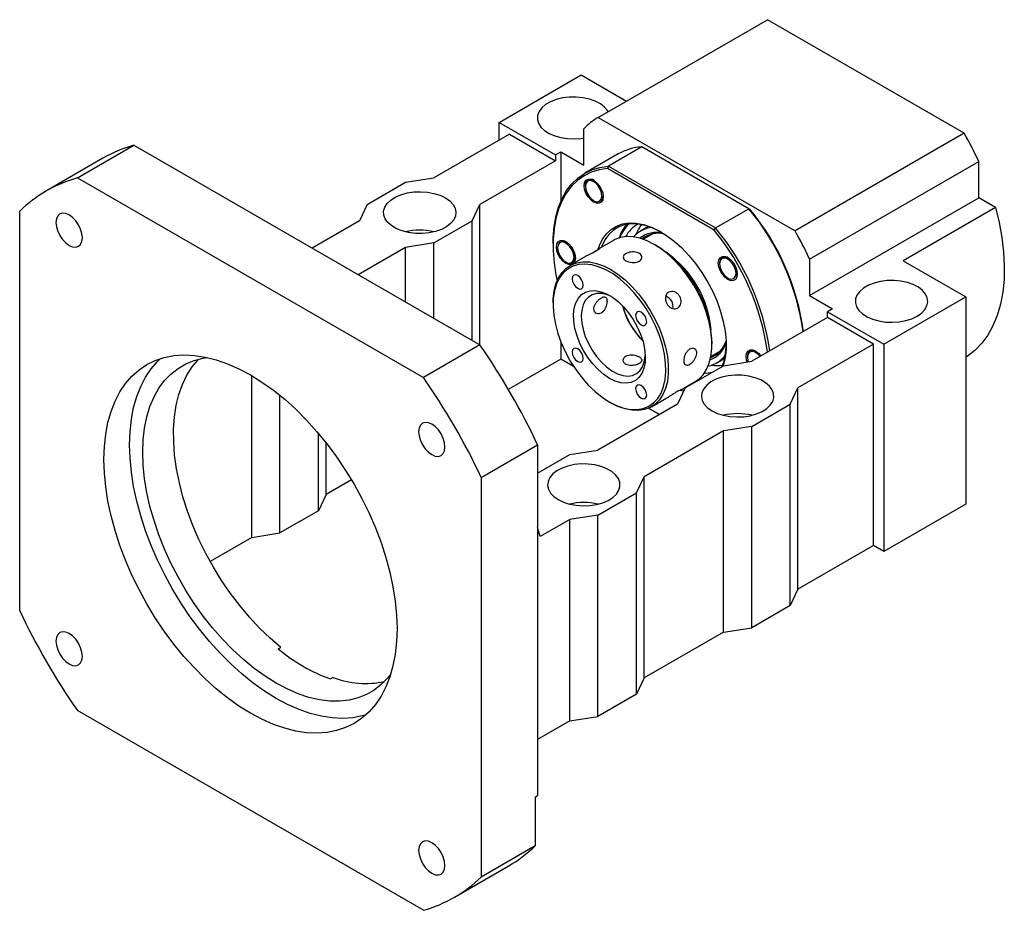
# Paper-space layout 'MBCK25-H' of a CAD drawing. Header units: millimetres. Extents: x 23 to 290, y 4 to 205.
# Tile 7 of 7: x 197 to 288, y 98 to 180. Entities that reach past the tile are written whole.
import ezdxf

# ---------------------------------------------------------------- set-up
doc = ezdxf.new("R2010")
doc.units = ezdxf.units.MM

psp = doc.layouts.new('MBCK25-H')

# ---------------------------------------------------------------- linework, layer by layer
at = {"color": 7, "linetype": 'Continuous', "lineweight": 25}
for p, q in [((250.3673, 170.5336), (265.9236, 179.5141)), ((284.0098, 169.0732), (265.9236, 179.5141)), ((241.2613, 170.0747), (248.8038, 174.4289)), ((248.8038, 174.4289), (252.9593, 172.0299)), ((250.3673, 170.5336), (268.4535, 160.0927)), ((241.2613, 170.0747), (246.4468, 167.0812)), ((241.2613, 168.4418), (241.2613, 170.0747)), ((249.0395, 166.1287), (249.0395, 169.4779)), ((242.2041, 168.9861), (235.2509, 164.972)), ((242.2041, 168.9861), (246.4468, 166.5368)), ((284.0098, 169.0732), (268.4535, 160.0927)), ((202.4883, 164.9753), (207.6737, 167.9688)), ((207.6737, 167.9688), (239.4935, 149.5996)), ((254.3639, 167.8182), (251.2997, 166.0493)), ((264.2212, 162.1277), (254.3639, 167.8182)), ((204.8352, 166.7648), (199.6497, 163.7713)), ((246.4468, 166.5368), (239.4935, 162.5228)), ((246.4468, 167.0812), (246.9182, 167.3533)), ((246.4468, 167.0812), (246.4468, 166.5368)), ((246.9182, 167.3533), (246.9182, 162.777)), ((246.9182, 167.3533), (249.0395, 166.1287)), ((252.2098, 167.1713), (249.1456, 165.4024)), ((251.2997, 166.0493), (251.213, 165.8272)), ((261.0081, 160.1726), (251.213, 165.8272)), ((251.2997, 166.0493), (261.1571, 160.3588)), ((269.7813, 157.5039), (285.3376, 166.4844)), ((285.3376, 163.1352), (285.3376, 166.4844)), ((202.4883, 164.9753), (234.3081, 146.6061)), ((232.6582, 164.5638), (235.2509, 164.972)), ((249.795, 164.7847), (249.8599, 164.7765)), ((229.1226, 162.5228), (232.6582, 164.5638)), ((249.1896, 164.2498), (249.1896, 164.1817)), ((269.7813, 154.1547), (285.3376, 163.1352)), ((286.8808, 162.2444), (285.3376, 163.1352)), ((229.1226, 162.5228), (228.4155, 161.0261)), ((238.7864, 161.0261), (239.4935, 162.5228)), ((239.4935, 149.5996), (239.4935, 162.5228)), ((249.9438, 162.8754), (250.0027, 162.8414)), ((261.1571, 160.3588), (264.2212, 162.1277)), ((264.2212, 162.1277), (264.3079, 162.0776)), ((286.8808, 162.2444), (278.3955, 157.3459)), ((197.185, 125.1684), (197.185, 161.9128)), ((228.4155, 161.0261), (224.0578, 158.5104)), ((235.2509, 158.9851), (238.7864, 161.0261)), ((238.7864, 150.0078), (238.7864, 161.0261)), ((254.9896, 160.5009), (254.2607, 160.0802)), ((261.0081, 160.1726), (261.1571, 160.3588)), ((255.3753, 159.8191), (254.5112, 159.3202)), ((232.6582, 158.5769), (228.3005, 156.0612)), ((235.2509, 158.9851), (232.6582, 158.5769)), ((232.6582, 153.5456), (232.6582, 158.5769)), ((235.2509, 152.0488), (235.2509, 158.9851)), ((246.211, 158.9163), (246.211, 158.7802)), ((246.6353, 158.6033), (246.6353, 158.5353)), ((247.8204, 158.6613), (247.9506, 158.5247)), ((251.7716, 159.2205), (250.3573, 158.4041)), ((255.64, 158.7807), (255.5222, 158.8487)), ((249.1863, 157.7281), (247.7647, 156.9074)), ((261.6769, 157.5605), (261.6087, 157.4513)), ((261.838, 157.652), (261.8012, 157.6308)), ((269.7813, 157.5039), (269.7813, 154.1547)), ((247.3894, 157.229), (247.4443, 157.1973)), ((248.0087, 157.1781), (248.0572, 157.2061)), ((261.523, 157.0949), (261.523, 157.0619)), ((278.3955, 157.3459), (284.1591, 154.0187)), ((262.2771, 155.7555), (262.336, 155.7215)), ((269.7813, 154.1547), (271.9026, 152.9301)), ((276.6166, 149.6645), (284.1591, 154.0187)), ((284.1591, 154.0187), (284.1591, 134.966)), ((246.211, 153.4735), (246.211, 153.3375)), ((271.4312, 152.1136), (264.478, 148.0996)), ((271.9026, 152.9301), (271.4312, 152.658)), ((271.4312, 152.658), (276.6166, 149.6645)), ((271.4312, 152.1136), (271.4312, 152.658)), ((275.6738, 149.6644), (271.4312, 152.1136)), ((239.4935, 149.5996), (234.3081, 146.6061)), ((246.9182, 149.9107), (246.9182, 148.3007)), ((260.8246, 149.6636), (260.8246, 149.7997)), ((275.6738, 149.6644), (268.7206, 145.6504)), ((275.6738, 131.1561), (275.6738, 149.6644)), ((276.6166, 149.6645), (276.6166, 130.6119)), ((260.7273, 148.5524), (261.5915, 149.0512)), ((264.0773, 148.4993), (264.0773, 148.4662)), ((264.2312, 148.9649), (264.163, 148.8557)), ((264.3923, 149.0564), (264.3555, 149.0352)), ((246.9182, 148.3007), (242.099, 145.5187)), ((248.1067, 147.6146), (246.9182, 148.3007)), ((258.3497, 145.6504), (261.8852, 147.6914)), ((261.2602, 147.9555), (261.9891, 148.3763)), ((261.8852, 147.6914), (264.478, 148.0996)), ((218.516, 131.9045), (218.516, 146.7809)), ((257.8567, 145.4134), (259.271, 146.2298)), ((259.8754, 146.5312), (259.719, 146.5593)), ((221.1088, 132.3127), (221.1088, 144.9666)), ((258.3497, 145.6504), (257.6426, 144.1536)), ((258.1617, 145.5895), (258.3098, 145.5659)), ((268.0135, 144.1536), (268.7206, 145.6504)), ((268.7206, 127.1421), (268.7206, 145.6504)), ((257.6426, 144.1536), (250.3358, 139.9355)), ((251.3957, 144.3565), (251.5135, 144.2885)), ((255.264, 143.9167), (256.6857, 144.7374)), ((264.478, 142.1126), (268.0135, 144.1536)), ((268.0135, 125.6454), (268.0135, 144.1536)), ((254.9876, 143.779), (255.9906, 143.2)), ((255.9906, 143.2), (254.9876, 143.779)), ((264.478, 142.1126), (261.8852, 141.7044)), ((264.478, 123.6044), (264.478, 142.1126)), ((224.6443, 134.3537), (224.6443, 141.4704)), ((261.8852, 141.7044), (254.5785, 137.4863)), ((261.8852, 123.1962), (261.8852, 141.7044)), ((225.3514, 135.8505), (225.3514, 140.603)), ((239.6114, 137.4205), (244.7968, 140.414)), ((244.7968, 140.414), (244.7968, 108.1606)), ((244.7968, 137.8265), (247.7431, 139.5273)), ((247.7431, 139.5273), (250.3358, 139.9355)), ((227.6864, 137.1984), (225.3514, 135.8505)), ((239.6114, 137.4205), (239.6114, 100.6762)), ((253.8714, 135.9896), (254.5785, 137.4863)), ((254.5785, 118.9781), (254.5785, 137.4863)), ((225.3514, 135.8505), (224.6443, 134.3537)), ((250.3358, 133.9485), (253.8714, 135.9896)), ((253.8714, 117.4813), (253.8714, 135.9896)), ((284.1591, 134.966), (276.6166, 130.6119)), ((224.6443, 134.3537), (221.1088, 132.3127)), ((247.7431, 133.5403), (245.0325, 131.9756)), ((250.3358, 133.9485), (247.7431, 133.5403)), ((247.7431, 115.0321), (247.7431, 133.5403)), ((250.3358, 115.4403), (250.3358, 133.9485)), ((218.516, 131.9045), (221.1088, 132.3127)), ((245.0325, 131.9756), (244.7968, 132.8193)), ((218.516, 131.9045), (214.6848, 129.6928)), ((275.6738, 131.1561), (268.7206, 127.1421)), ((276.6166, 130.6119), (275.6738, 131.1561)), ((268.7206, 127.1421), (268.0135, 125.6454)), ((268.0135, 125.6454), (264.478, 123.6044)), ((261.8852, 123.1962), (254.5785, 118.9781)), ((261.8852, 123.1962), (264.478, 123.6044)), ((220.9558, 121.6516), (221.1915, 121.7877)), ((225.9757, 119.0258), (225.74, 118.8898)), ((254.5785, 118.9781), (253.8714, 117.4813)), ((253.8714, 117.4813), (250.3358, 115.4403)), ((234.3081, 97.6136), (202.4883, 115.9828)), ((247.7431, 115.0321), (244.7968, 113.3312)), ((247.7431, 115.0321), (250.3358, 115.4403)), ((244.5611, 108.0246), (244.7968, 108.1606)), ((244.5611, 108.0246), (244.5611, 103.5336)), ((244.5611, 103.5336), (239.6114, 100.6762)), ((237.1467, 98.8176), (242.0964, 101.6751))]:
    psp.add_line(p, q, dxfattribs=at)
at = {"color": 8, "linetype": 'Continuous', "lineweight": 25}
psp.add_line((259.7689, 146.6063), (259.9634, 146.582), dxfattribs=at)
at = {"color": 7, "linetype": 'Continuous', "lineweight": 25, "flags": 128}
for points in [[(251.2772, 171.0589), (251.2198, 171.1554), (250.9429, 171.4844), (250.5632, 171.7773), (250.0943, 172.0234), (249.5532, 172.2138), (248.9594, 172.3416), (248.3345, 172.4023), (247.7009, 172.3936), (247.0817, 172.3158), (246.4992, 172.1718), (245.9744, 171.9668), (245.5263, 171.7081), (245.1711, 171.4051), (244.9216, 171.0688), (244.7869, 170.7113), (244.7718, 170.3456), (244.8769, 169.9848), (245.0984, 169.6421), (245.4282, 169.3297), (245.8545, 169.059), (246.3618, 168.8398), (246.9318, 168.6799), (247.5439, 168.5852), (248.176, 168.5591), (248.8052, 168.6026), (249.0395, 168.6372)], [(246.211, 158.9163), (246.2216, 159.4413), (246.306, 160.4503), (246.474, 161.3977), (246.7244, 162.2753), (247.0548, 163.0759), (247.4626, 163.7926), (247.9443, 164.4195), (248.4959, 164.9512), (249.1127, 165.3832), (249.7895, 165.7119), (250.5205, 165.9346), (251.2997, 166.0493)], [(251.213, 165.8272), (250.4467, 165.7107), (249.7278, 165.4882), (249.0625, 165.1616), (248.4562, 164.7335), (247.9141, 164.2076), (247.4407, 163.5884), (247.04, 162.8809), (246.7153, 162.0912), (246.4694, 161.2257), (246.3043, 160.2919), (246.2214, 159.2975), (246.2214, 158.2509), (246.3043, 157.1608), (246.4694, 156.0363), (246.5758, 155.495)], [(249.0718, 164.2498), (249.1145, 164.5363), (249.2383, 164.7456), (249.4313, 164.857), (249.6744, 164.8597), (249.9439, 164.7534), (250.2134, 164.5485), (250.4565, 164.2651), (250.6494, 163.931), (250.7733, 163.5787), (250.816, 163.2429), (250.7733, 162.9563), (250.6494, 162.7471), (250.4565, 162.6357), (250.2134, 162.633), (249.9439, 162.7393), (249.6744, 162.9441), (249.4313, 163.2275), (249.2383, 163.5617), (249.1145, 163.9139), (249.0718, 164.2498)], [(249.6018, 164.7201), (249.3925, 164.659), (249.2497, 164.4878), (249.1907, 164.2272), (249.2225, 163.9086), (249.3413, 163.5704), (249.5328, 163.2534), (249.7738, 162.9959), (250.0354, 162.8289), (250.2859, 162.7726), (250.4952, 162.8337), (250.638, 163.0049), (250.6971, 163.2655), (250.6653, 163.5841), (250.5465, 163.9223), (250.355, 164.2392), (250.1139, 164.4967), (249.8523, 164.6637), (249.6018, 164.7201)], [(236.3116, 163.1351), (236.715, 162.853), (237.0187, 162.5319), (237.2117, 162.1835), (237.2869, 161.8202), (237.2417, 161.4553), (237.0777, 161.102), (236.8008, 160.7729), (236.421, 160.4801), (235.9521, 160.234), (235.411, 160.0436), (234.8173, 159.9157), (234.1923, 159.8551), (233.5588, 159.8638), (232.9396, 159.9415), (232.357, 160.0855), (231.8322, 160.2906), (231.3841, 160.5493), (231.0289, 160.8522), (230.7795, 161.1885), (230.6448, 161.546), (230.6297, 161.9117), (230.7348, 162.2725), (230.9562, 162.6153), (231.2861, 162.9276), (231.7123, 163.1983), (232.2196, 163.4176), (232.7897, 163.5774), (233.4018, 163.6721), (234.0339, 163.6982), (234.6631, 163.6548), (235.2667, 163.5434), (235.8229, 163.3681), (236.3116, 163.1351)], [(286.8808, 162.2444), (287.2193, 160.8569), (287.4685, 159.492), (287.6267, 158.1595), (287.6926, 156.8693), (287.6658, 155.6306), (287.5465, 154.4526), (287.3355, 153.3437), (287.0345, 152.3122), (286.6455, 151.3654), (286.1714, 150.5103), (285.6157, 149.7531), (284.9825, 149.0993), (284.2762, 148.5538), (284.1591, 148.4783)], [(202.9454, 159.4612), (202.904, 159.8479), (202.7828, 160.256), (202.5899, 160.6576), (202.3384, 161.0255), (202.0457, 161.3346), (201.7315, 161.5637), (201.4173, 161.6973), (201.1246, 161.7263), (200.8732, 161.6487), (200.6803, 161.4697), (200.559, 161.2016), (200.5176, 160.8627), (200.559, 160.4761), (200.6803, 160.068), (200.8732, 159.6663), (201.1246, 159.2984), (201.4173, 158.9894), (201.7315, 158.7602), (202.0457, 158.6266), (202.3384, 158.5977), (202.5899, 158.6753), (202.7828, 158.8542), (202.904, 159.1223), (202.9454, 159.4612)], [(250.3607, 158.406), (250.4763, 158.7347), (250.7633, 159.3215), (251.1255, 159.8205), (251.5576, 160.2247), (252.0536, 160.5284), (252.6066, 160.7273), (253.2088, 160.8186), (253.8517, 160.8011), (254.5263, 160.6751), (255.2231, 160.4422), (255.9324, 160.1057), (256.6442, 159.6704), (257.3486, 159.1424), (258.0355, 158.5291), (258.6954, 157.8391), (259.319, 157.0821), (259.8976, 156.2686), (260.4231, 155.4103), (260.8879, 154.519), (261.2858, 153.6073), (261.6109, 152.6879), (261.8589, 151.7739), (262.0262, 150.8781), (262.1104, 150.0129), (262.1104, 149.1905), (262.0262, 148.4226), (261.8589, 147.7198), (261.8419, 147.6664)], [(256.1707, 159.9709), (256.0538, 160.0357), (255.3584, 160.3656), (254.6752, 160.5939), (254.0138, 160.7175), (253.3835, 160.7346), (252.7932, 160.6451), (252.251, 160.4501), (251.7647, 160.1523), (251.3411, 159.7561), (250.986, 159.2669), (250.7046, 158.6915), (250.6623, 158.5802)], [(255.5213, 158.8492), (254.8566, 159.1847), (254.2024, 159.4182), (253.569, 159.5462), (252.9664, 159.5666), (252.4041, 159.4792), (251.8909, 159.2852), (251.7716, 159.2205)], [(246.5175, 158.6033), (246.5601, 158.8899), (246.684, 159.0991), (246.877, 159.2105), (247.1201, 159.2132), (247.3896, 159.1069), (247.6591, 158.9021), (247.9022, 158.6187), (248.0951, 158.2845), (248.219, 157.9323), (248.2617, 157.5964), (248.219, 157.3098), (248.0951, 157.1006), (248.0892, 157.0947)], [(247.9101, 156.9914), (247.9022, 156.9892), (247.6591, 156.9865), (247.3896, 157.0928), (247.1201, 157.2977), (246.877, 157.581), (246.684, 157.9152), (246.5601, 158.2675), (246.5175, 158.6033)], [(248.1438, 157.6644), (248.0983, 157.9886), (247.9673, 158.3262), (247.7667, 158.6364), (247.5205, 158.882), (247.2586, 159.0332), (247.0124, 159.0719), (246.8118, 158.9933), (246.6808, 158.8069), (246.6353, 158.5353), (246.6808, 158.2111), (246.8118, 157.8736), (247.0124, 157.5633), (247.2586, 157.3177), (247.5205, 157.1665), (247.7667, 157.1279), (247.9673, 157.2065), (248.0983, 157.3928), (248.1438, 157.6644)], [(259.271, 146.2298), (259.6076, 146.4626), (259.999, 146.8588), (260.3199, 147.3475), (260.565, 147.921), (260.7307, 148.5703), (260.8141, 149.2852), (260.8141, 150.0542), (260.7307, 150.8654), (260.565, 151.7059), (260.3199, 152.5625), (259.999, 153.4217), (259.6076, 154.2698), (259.1516, 155.0937), (258.6385, 155.8801), (258.0762, 156.6168), (257.4736, 157.2922), (256.8402, 157.8955), (256.186, 158.4172), (255.5213, 158.8492)], [(261.4051, 157.1299), (261.4478, 157.4165), (261.5717, 157.6257), (261.7646, 157.7371), (262.0077, 157.7398), (262.2772, 157.6335), (262.5467, 157.4286), (262.7898, 157.1453), (262.9828, 156.8111), (263.1066, 156.4588), (263.1493, 156.123), (263.1066, 155.8364), (262.9828, 155.6272), (262.7898, 155.5158), (262.5467, 155.5131), (262.2772, 155.6194), (262.0077, 155.8242), (261.7646, 156.1076), (261.5717, 156.4418), (261.4478, 156.7941), (261.4051, 157.1299)], [(261.523, 157.0619), (261.5684, 156.7377), (261.6994, 156.4001), (261.9001, 156.0899), (262.1462, 155.8443), (262.4082, 155.6931), (262.6543, 155.6544), (262.855, 155.733), (262.986, 155.9194), (263.0315, 156.191), (262.986, 156.5152), (262.855, 156.8527), (262.6543, 157.163), (262.4082, 157.4086), (262.1462, 157.5598), (261.9001, 157.5984), (261.6994, 157.5198), (261.5684, 157.3335), (261.523, 157.0619)], [(246.211, 153.4735), (246.2215, 153.852), (246.305, 154.5669), (246.4706, 155.2161), (246.7158, 155.7897), (247.0366, 156.2784), (247.4281, 156.6746), (247.884, 156.972), (248.3971, 157.166), (248.9595, 157.2535), (249.5621, 157.233), (250.1955, 157.105), (250.8497, 156.8715), (251.5143, 156.5361), (252.179, 156.1041), (252.8332, 155.5823), (253.4666, 154.979), (254.0692, 154.3037), (254.6316, 153.567), (255.1447, 152.7805), (255.6006, 151.9567), (255.9921, 151.1085), (256.3129, 150.2494), (256.5581, 149.3928), (256.7237, 148.5522), (256.8072, 147.7411), (256.8072, 146.972), (256.7237, 146.2572), (256.5581, 145.6079), (256.3129, 145.0344), (255.9921, 144.5456), (255.6006, 144.1494), (255.1447, 143.852), (254.6316, 143.658), (254.0692, 143.5706), (253.4666, 143.591), (252.8332, 143.719), (252.179, 143.9525), (251.5143, 144.288), (251.5143, 144.288)], [(251.3965, 144.356), (252.0596, 144.0224), (252.7118, 143.7925), (253.3424, 143.6703), (253.9411, 143.6576), (254.498, 143.7547), (255.0039, 143.96), (255.4506, 144.2701), (255.8308, 144.68), (256.1381, 145.1829), (256.3676, 145.7705), (256.5155, 146.4332), (256.5793, 147.1601), (256.558, 147.9393), (256.4519, 148.758), (256.2629, 149.6027), (255.9939, 150.4596), (255.6495, 151.3146), (255.2352, 152.1537), (254.7579, 152.963), (254.2253, 153.7294), (253.6464, 154.4401), (253.0305, 155.0836), (252.3877, 155.6493), (251.7287, 156.1279), (251.0643, 156.5114), (250.4053, 156.7938), (249.7625, 156.9702), (249.1466, 157.0378), (248.5677, 156.9955), (248.0351, 156.844), (247.5578, 156.5857), (247.1435, 156.225), (246.7991, 155.7677), (246.5301, 155.2213), (246.3411, 154.5949), (246.235, 153.8986), (246.2137, 153.144), (246.2775, 152.3434), (246.4254, 151.51), (246.6549, 150.6574), (246.9622, 149.7997), (247.3424, 148.951), (247.7891, 148.1251), (248.295, 147.3356), (248.8519, 146.5955), (249.4506, 145.917), (250.0812, 145.3112), (250.7334, 144.788), (251.3965, 144.356)], [(248.4798, 155.981), (248.2859, 156.0484), (248.1215, 156.0165), (248.0116, 155.89), (247.9731, 155.6883), (248.0116, 155.4421), (248.1215, 155.1889), (248.2859, 154.9671), (248.4798, 154.8106), (248.6738, 154.7432), (248.8382, 154.7751), (248.948, 154.9016), (248.9866, 155.1033), (248.948, 155.3495), (248.8382, 155.6027), (248.6738, 155.8245), (248.4798, 155.981)], [(263.1043, 155.9247), (263.1384, 156.0586), (263.1486, 156.1651)], [(279.6808, 152.2498), (280.0842, 152.5319), (280.3879, 152.853), (280.5809, 153.2014), (280.6561, 153.5647), (280.6109, 153.9296), (280.4469, 154.2829), (280.17, 154.612), (279.7903, 154.9049), (279.3213, 155.1509), (278.7802, 155.3413), (278.1865, 155.4692), (277.5615, 155.5298), (276.928, 155.5211), (276.3088, 155.4434), (275.7263, 155.2994), (275.2014, 155.0943), (274.7533, 154.8356), (274.3982, 154.5327), (274.1487, 154.1964), (274.014, 153.8389), (273.9989, 153.4732), (274.104, 153.1124), (274.3255, 152.7696), (274.6553, 152.4573), (275.0815, 152.1866), (275.5889, 151.9673), (276.1589, 151.8075), (276.771, 151.7128), (277.4031, 151.6867), (278.0323, 151.7301), (278.6359, 151.8415), (279.1921, 152.0169), (279.6808, 152.2498)], [(251.3965, 146.5335), (250.8672, 146.8884), (250.3515, 147.3328), (249.863, 147.8552), (249.4142, 148.4421), (249.0167, 149.0782), (248.6808, 149.7471), (248.4153, 150.4315), (248.227, 151.1136), (248.1207, 151.7757), (248.0993, 152.4008), (248.1634, 152.9726), (248.3111, 153.4764), (248.5388, 153.899), (248.8404, 154.2295), (249.2083, 154.4594), (249.6329, 154.5827), (250.1031, 154.5963), (250.6068, 154.4997), (251.131, 154.2954), (251.662, 153.9889), (252.1862, 153.5879), (252.6899, 153.1029), (253.1601, 152.5465), (253.5847, 151.933), (253.9526, 151.2783), (254.2542, 150.5995), (254.4819, 149.9141), (254.6296, 149.2397), (254.6937, 148.594), (254.6723, 147.9936), (254.566, 147.4541), (254.3777, 146.9894), (254.1122, 146.6116), (253.7763, 146.3305), (253.3788, 146.1533), (252.93, 146.0847), (252.4415, 146.1263), (251.9258, 146.2772), (251.3965, 146.5335)], [(251.5788, 154.0435), (251.1293, 154.2323), (250.6515, 154.3392), (250.2053, 154.337), (249.8035, 154.2258), (249.4577, 154.0088), (249.1779, 153.6922), (248.9721, 153.2852), (248.8462, 152.7995), (248.8038, 152.2489)], [(248.8038, 152.2489), (248.8462, 151.6495), (248.9721, 151.0184), (249.1779, 150.3737), (249.4577, 149.734), (249.8035, 149.1178), (250.2053, 148.5427), (250.6515, 148.0253), (251.1293, 147.5805), (251.625, 147.2211), (252.1243, 146.9574), (252.6128, 146.7969), (253.0765, 146.7444), (253.502, 146.8013), (253.8771, 146.966), (254.1911, 147.2337), (254.4348, 147.5968), (254.6013, 148.0448), (254.6857, 148.5648), (254.6913, 148.6518)], [(254.3132, 152.6135), (254.1192, 152.6809), (253.9548, 152.6489), (253.845, 152.5225), (253.8064, 152.3208), (253.845, 152.0746), (253.9548, 151.8214), (254.1192, 151.5996), (254.3132, 151.4431), (254.5071, 151.3757), (254.6715, 151.4076), (254.7814, 151.5341), (254.8199, 151.7357), (254.7814, 151.982), (254.6715, 152.2352), (254.5071, 152.457), (254.3132, 152.6135)], [(204.9278, 139.0707), (204.9693, 140.2672), (205.0936, 141.4084), (205.3, 142.4872), (205.5871, 143.4969), (205.9532, 144.4315), (206.396, 145.2851), (206.9128, 146.0524), (207.5004, 146.7287), (208.1552, 147.3098), (208.8732, 147.7922), (209.6499, 148.173), (210.4805, 148.4496), (211.3599, 148.6205), (212.2828, 148.6845), (213.2433, 148.6414), (214.2356, 148.4912), (215.2536, 148.2351), (216.291, 147.8745), (217.3413, 147.4117), (218.3982, 146.8496), (219.4551, 146.1915), (220.5054, 145.4416), (221.5428, 144.6044), (222.5608, 143.6852), (223.5531, 142.6896), (224.5136, 141.6238), (225.4364, 140.4943), (226.3159, 139.308), (227.1465, 138.0724), (227.9232, 136.7949), (228.6411, 135.4836), (229.296, 134.1464), (229.8836, 132.7916), (230.4004, 131.4276), (230.8432, 130.0628), (231.2093, 128.7056), (231.4964, 127.3643), (231.7027, 126.0473), (231.827, 124.7626), (231.8686, 123.5182), (231.827, 122.3217), (231.7027, 121.1806), (231.4964, 120.1018), (231.2093, 119.092), (230.8432, 118.1574), (230.4004, 117.3039), (229.8836, 116.5366), (229.296, 115.8603), (228.6411, 115.2791), (227.9232, 114.7967), (227.1465, 114.416), (226.3159, 114.1393), (225.4364, 113.9685), (224.5136, 113.9044), (223.5531, 113.9476), (222.5608, 114.0977), (221.5428, 114.3538), (220.5054, 114.7144), (219.4551, 115.1772), (218.3982, 115.7394), (217.3413, 116.3974), (216.291, 117.1473), (215.2536, 117.9845), (214.2356, 118.9037), (213.2433, 119.8993), (212.2828, 120.9651), (211.3599, 122.0947), (210.4805, 123.2809), (209.6499, 124.5166), (208.8732, 125.794), (208.1552, 127.1054), (207.5004, 128.4426), (206.9128, 129.7973), (206.396, 131.1613), (205.9532, 132.5261), (205.5871, 133.8834), (205.3, 135.2246), (205.0936, 136.5417), (204.9693, 137.8263), (204.9278, 139.0707)], [(231.2887, 119.338), (231.016, 118.9906), (230.4273, 118.3784), (229.7726, 117.8637), (229.0563, 117.45), (228.2833, 117.1403), (227.4589, 116.9365), (226.5887, 116.84), (225.6786, 116.8516), (224.7349, 116.9712), (223.764, 117.1979), (222.7726, 117.5302), (221.7673, 117.9658), (220.7552, 118.5018), (219.7431, 119.1344), (218.7378, 119.8594), (217.7464, 120.6718), (216.7755, 121.5661), (215.8318, 122.5361), (214.9217, 123.5752), (214.0515, 124.6764), (213.2271, 125.832), (212.4541, 127.0343), (211.7378, 128.275), (211.0831, 129.5456), (210.4945, 130.8374), (209.9759, 132.1416), (209.531, 133.4494), (209.1628, 134.7517), (208.8737, 136.0397), (208.6659, 137.3046), (208.5405, 138.5377), (208.4987, 139.7307), (208.5405, 140.8753), (208.6659, 141.9637), (208.8737, 142.9886), (209.1628, 143.9429), (209.531, 144.8201), (209.9759, 145.6142), (210.4945, 146.3197), (211.0831, 146.9319), (211.7378, 147.4466), (212.4541, 147.8602), (213.2271, 148.17), (214.0515, 148.3738), (214.4905, 148.4365)], [(248.4798, 149.2449), (248.2859, 149.3123), (248.1215, 149.2803), (248.0116, 149.1539), (247.9731, 148.9522), (248.0116, 148.706), (248.1215, 148.4528), (248.2859, 148.231), (248.4798, 148.0745), (248.6738, 148.0071), (248.8382, 148.039), (248.948, 148.1655), (248.9866, 148.3671), (248.948, 148.6133), (248.8382, 148.8666), (248.6738, 149.0884), (248.4798, 149.2449)], [(263.9594, 148.5343), (264.0021, 148.8208), (264.126, 149.0301), (264.3189, 149.1415), (264.562, 149.1442), (264.8315, 149.0379), (265.101, 148.833), (265.3187, 148.5849)], [(264.0509, 148.0324), (264.0021, 148.1984), (263.9594, 148.5343)], [(265.2335, 148.5358), (265.2087, 148.5674), (264.9625, 148.813), (264.7006, 148.9642), (264.4544, 149.0028), (264.2537, 148.9242), (264.1228, 148.7379), (264.0773, 148.4662)], [(264.0773, 148.4662), (264.1228, 148.1421), (264.151, 148.0481)], [(207.2848, 140.4314), (207.3263, 141.6279), (207.4507, 142.769), (207.657, 143.8478), (207.9441, 144.8576), (208.3102, 145.7922), (208.753, 146.6457), (209.2698, 147.413), (209.8574, 148.0894), (210.1256, 148.3463)], [(221.1915, 121.7877), (220.2036, 122.6347), (219.239, 123.5618), (218.3042, 124.5627), (217.4057, 125.6305), (216.5498, 126.7578), (215.7422, 127.937), (214.9886, 129.1598), (214.2941, 130.4179), (213.6635, 131.7026), (213.1011, 133.0052), (212.6108, 134.3165), (212.1961, 135.6276), (211.8596, 136.9296), (211.6038, 138.2133), (211.4304, 139.4701), (211.3406, 140.6912), (211.3351, 141.8682), (211.4137, 142.9932), (211.5761, 144.0582), (211.8211, 145.056), (212.147, 145.9798), (212.5516, 146.8231), (213.032, 147.5802), (213.5851, 148.2459), (213.6196, 148.2819)], [(260.8246, 143.5413), (261.3133, 143.3084), (261.8694, 143.1331), (262.4731, 143.0217), (263.1023, 142.9783), (263.7344, 143.0044), (264.3465, 143.0991), (264.9165, 143.2589), (265.4238, 143.4781), (265.8501, 143.7488), (266.1799, 144.0612), (266.4014, 144.404), (266.5065, 144.7647), (266.4914, 145.1305), (266.3567, 145.4879), (266.1072, 145.8242), (265.752, 146.1272), (265.3039, 146.3859), (264.7791, 146.5909), (264.1966, 146.7349), (263.5773, 146.8127), (262.9438, 146.8214), (262.3189, 146.7607), (261.7251, 146.6329), (261.184, 146.4425), (260.7151, 146.1964), (260.3353, 145.9035), (260.0584, 145.5745), (259.8944, 145.2211), (259.8492, 144.8562), (259.9245, 144.493), (260.1174, 144.1445), (260.4211, 143.8234), (260.8246, 143.5413)], [(260.1196, 147.0196), (260.4749, 147.0319), (260.8401, 147.088)], [(254.3132, 145.8774), (254.1192, 145.9448), (253.9548, 145.9128), (253.845, 145.7864), (253.8064, 145.5847), (253.845, 145.3385), (253.9548, 145.0852), (254.1192, 144.8635), (254.3132, 144.707), (254.5071, 144.6396), (254.6715, 144.6715), (254.7814, 144.798), (254.8199, 144.9996), (254.7814, 145.2458), (254.6715, 145.4991), (254.5071, 145.7209), (254.3132, 145.8774)], [(258.2079, 145.3503), (258.0355, 145.3791), (257.8601, 145.4153)], [(236.2787, 140.2183), (236.2374, 140.605), (236.1161, 141.013), (235.9232, 141.4147), (235.6718, 141.7826), (235.379, 142.0916), (235.0649, 142.3208), (234.7507, 142.4544), (234.4579, 142.4834), (234.2065, 142.4057), (234.0136, 142.2268), (233.8923, 141.9587), (233.851, 141.6198), (233.8923, 141.2331), (234.0136, 140.8251), (234.2065, 140.4234), (234.4579, 140.0555), (234.7507, 139.7465), (235.0649, 139.5173), (235.379, 139.3837), (235.6718, 139.3547), (235.9232, 139.4324), (236.1161, 139.6113), (236.2374, 139.8794), (236.2787, 140.2183)], [(229.0277, 115.6033), (228.6729, 115.5), (227.7935, 115.3291), (226.8706, 115.2651), (225.9101, 115.3082), (224.9178, 115.4584), (223.8998, 115.7145), (222.8624, 116.0751), (221.8121, 116.5379), (220.7552, 117.1), (219.6983, 117.7581), (218.648, 118.508), (217.6106, 119.3452), (216.5926, 120.2644), (215.6003, 121.26), (214.6398, 122.3258), (213.7169, 123.4553), (212.8375, 124.6416), (212.0069, 125.8772), (211.2302, 127.1547), (210.5122, 128.466), (209.8574, 129.8032), (209.2698, 131.158), (208.753, 132.522), (208.3102, 133.8868), (207.9441, 135.244), (207.657, 136.5853), (207.4507, 137.9023), (207.3263, 139.187), (207.2848, 140.4314)], [(246.6825, 135.3773), (247.1711, 135.1443), (247.7273, 134.969), (248.3309, 134.8576), (248.9602, 134.8142), (249.5922, 134.8403), (250.2044, 134.935), (250.7744, 135.0948), (251.2817, 135.3141), (251.7079, 135.5847), (252.0378, 135.8971), (252.2592, 136.2399), (252.3643, 136.6007), (252.3492, 136.9664), (252.2145, 137.3239), (251.9651, 137.6602), (251.6099, 137.9631), (251.1618, 138.2218), (250.637, 138.4268), (250.0544, 138.5709), (249.4352, 138.6486), (248.8017, 138.6573), (248.1767, 138.5967), (247.583, 138.4688), (247.0419, 138.2784), (246.573, 138.0323), (246.1932, 137.7395), (245.9163, 137.4104), (245.7523, 137.057), (245.7071, 136.6921), (245.7823, 136.3289), (245.9753, 135.9804), (246.279, 135.6594), (246.6825, 135.3773)], [(202.9454, 120.9691), (202.904, 121.3558), (202.7828, 121.7639), (202.5899, 122.1655), (202.3384, 122.5334), (202.0457, 122.8425), (201.7315, 123.0716), (201.4173, 123.2052), (201.1246, 123.2342), (200.8732, 123.1566), (200.6803, 122.9776), (200.559, 122.7095), (200.5176, 122.3706), (200.559, 121.984), (200.6803, 121.5759), (200.8732, 121.1742), (201.1246, 120.8063), (201.4173, 120.4973), (201.7315, 120.2681), (202.0457, 120.1345), (202.3384, 120.1056), (202.5899, 120.1832), (202.7828, 120.3621), (202.904, 120.6302), (202.9454, 120.9691)], [(236.2787, 101.7262), (236.2374, 102.1129), (236.1161, 102.5209), (235.9232, 102.9226), (235.6718, 103.2905), (235.379, 103.5995), (235.0649, 103.8287), (234.7507, 103.9623), (234.4579, 103.9913), (234.2065, 103.9136), (234.0136, 103.7347), (233.8923, 103.4666), (233.851, 103.1277), (233.8923, 102.741), (234.0136, 102.333), (234.2065, 101.9313), (234.4579, 101.5634), (234.7507, 101.2544), (235.0649, 101.0252), (235.379, 100.8916), (235.6718, 100.8626), (235.9232, 100.9403), (236.1161, 101.1192), (236.2374, 101.3873), (236.2787, 101.7262)]]:
    psp.add_lwpolyline(points, dxfattribs=at)
at = {"color": 7, "linetype": 'Continuous', "lineweight": 25}
for centre, radius, start, end in [((253.4981, 165.2331), 6.1561, 120.569246, 136.407889), ((257.2037, 153.6893), 30.9068, 24.455644, 29.851222), ((211.187, 155.7374), 12.7259, 106.026108, 119.942459), ((254.6954, 162.8044), 5.0247, 93.782735, 119.648365), ((205.9732, 152.8175), 12.6474, 105.994383, 134.016369), ((249.6913, 164.3345), 0.491, 53.97238, 134.423164), ((250.2422, 163.2679), 0.5733, 306.253433, 1.704516), ((246.7223, 147.6557), 22.7079, 8.03513, 39.591582), ((247.3052, 147.9529), 22.1043, 7.463946, 39.71735), ((255.8279, 158.2855), 3.7313, 140.001382, 161.915825), ((255.3225, 158.2744), 2.7604, 117.74032, 152.232902), ((255.469, 157.9918), 2.4116, 94.446484, 140.069819), ((257.0101, 158.5952), 3.3799, 142.154123, 159.6307), ((243.6582, 145.8868), 22.7079, 8.03513, 39.591582), ((233.9545, 154.5983), 5.5637, 76.369212, 103.630788), ((255.8965, 157.4748), 2.4003, 77.360047, 128.391158), ((243.7301, 145.9271), 22.3934, 7.713166, 39.505194), ((241.6474, 144.7088), 30.9068, 24.455644, 29.851222), ((247.1262, 158.6219), 0.5517, 57.106345, 114.924941), ((249.6325, 149.3256), 11.2021, 2.425618, 57.574382), ((247.6879, 157.6215), 0.5733, 306.253399, 1.70439), ((250.1666, 149.634), 10.6231, 12.315712, 47.67891), ((262.0044, 157.1181), 0.5825, 57.755746, 105.389234), ((249.6159, 149.3161), 11.2142, 18.01156, 41.983061), ((256.3067, 153.1793), 0.9332, 345.725943, 73.774586), ((259.2722, 154.8905), 6.8762, 194.347883, 225.646738), ((259.4205, 154.9761), 7.0275, 194.925252, 225.069371), ((186.3064, 112.7682), 64.6949, 25.297955, 34.702045), ((259.7807, 150.7133), 2.4513, 292.170879, 342.067177), ((256.227, 149.6238), 5.8938, 340.186036, 0.392481), ((260.0559, 150.0462), 2.4117, 279.925569, 325.530288), ((264.5587, 148.5225), 0.5825, 57.755637, 105.389297), ((261.3497, 151.1114), 3.412, 260.446654, 277.757775), ((181.1209, 109.7747), 64.6949, 25.297955, 34.702045), ((263.1816, 137.7258), 5.5638, 76.369295, 103.630705), ((249.0395, 129.5618), 5.5637, 76.369144, 103.630901), ((255.6755, 152.8142), 64.6949, 205.297955, 214.702045), ((231.36, 134.1496), 16.2618, 230.223467, 249.781909), ((228.9503, 126.6853), 8.2168, 248.776658, 282.43239), ((235.7406, 112.6675), 12.6976, 300.03645, 314.000191), ((230.8232, 109.7714), 12.6474, 285.994383, 314.016369)]:
    psp.add_arc(centre, radius, start, end, dxfattribs=at)
at = {"color": 8, "linetype": 'Continuous', "lineweight": 25}
for centre, radius, start, end in [((255.5302, 158.2628), 3.4025, 133.876398, 159.336542), ((255.738, 157.4539), 2.5033, 77.040511, 128.185827), ((251.0964, 150.1707), 9.6708, 4.689869, 55.304754), ((259.7377, 150.5361), 2.4873, 291.631925, 343.130987)]:
    psp.add_arc(centre, radius, start, end, dxfattribs=at)
at = {"color": 7, "linetype": 'Continuous', "lineweight": 25}
for points, knots in [([(249.1914, 164.2756), (249.2042, 164.3826), (249.2281, 164.5842), (249.3263, 164.7201), (249.3724, 164.7838)], [0, 0, 0, 0, 0.5310608, 1, 1, 1, 1]), ([(250.0261, 164.635), (249.9766, 164.6643), (249.8836, 164.7194), (249.7497, 164.7631), (249.6279, 164.7791), (249.5156, 164.7666), (249.4159, 164.7266), (249.3033, 164.6372), (249.2174, 164.4887), (249.1987, 164.3351), (249.1914, 164.2756)], [0, 0, 0, 0, 0.1205083, 0.2264544, 0.3324004, 0.438346, 0.5442923, 0.6502383, 0.8644385, 1, 1, 1, 1]), ([(250.5972, 164.0311), (250.56, 164.0961), (250.4595, 164.2718), (250.2537, 164.4849), (250.0936, 164.5905), (250.0261, 164.635)], [0, 0, 0, 0, 0.2538012, 0.6852758, 1, 1, 1, 1]), ([(248.0911, 157.2645), (248.1141, 157.3018), (248.1574, 157.3718), (248.1922, 157.5048), (248.2056, 157.6471), (248.1968, 157.8027), (248.1667, 157.9671), (248.0986, 158.1922), (247.9847, 158.4362), (247.8663, 158.5984), (247.8204, 158.6613)], [0, 0, 0, 0, 0.1205083, 0.2264543, 0.3324003, 0.4383462, 0.5442922, 0.6502382, 0.864439, 1, 1, 1, 1]), ([(247.8204, 158.6613), (247.8599, 158.6131), (247.9648, 158.4851), (248.1043, 158.2458), (248.2109, 157.9662), (248.2578, 157.7424), (248.2465, 157.6368), (248.2432, 157.6059)], [0, 0, 0, 0, 0.14917127, 0.39588739, 0.6482219, 0.89701905, 1, 1, 1, 1]), ([(249.7959, 158.0454), (249.8571, 158.0853), (249.997, 158.1767), (250.196, 158.3068), (250.3676, 158.4121), (250.4766, 158.4688), (250.5109, 158.4725), (250.4636, 158.4264), (250.3537, 158.3504), (250.2493, 158.2888), (250.2077, 158.2642)], [0, 0, 0, 0, 0.10453151, 0.23932681, 0.37382244, 0.5075969, 0.64134734, 0.77580552, 0.91061053, 1, 1, 1, 1]), ([(248.2353, 157.4933), (248.2349, 157.4862), (248.2298, 157.401), (248.1718, 157.2937), (248.0895, 157.2369), (248.0533, 157.212)], [0, 0, 0, 0, 0.048648, 0.5825446, 1, 1, 1, 1]), ([(250.2077, 158.2642), (250.1366, 158.2243), (249.9944, 158.1447), (249.7393, 158.0144), (249.4938, 157.8911), (249.2958, 157.79), (249.2178, 157.745), (249.1869, 157.7271)], [0, 0, 0, 0, 0.2140349, 0.4280399, 0.6428742, 0.8582587, 1, 1, 1, 1]), ([(252.9168, 157.3457), (252.856, 157.3875), (252.7346, 157.4711), (252.658, 157.6217), (252.6729, 157.7745), (252.7843, 157.9198), (252.978, 158.0432), (253.2315, 158.1315), (253.5169, 158.173), (253.8033, 158.1584), (254.0579, 158.0846), (254.2512, 157.9581), (254.3621, 157.7938), (254.3787, 157.6128), (254.2986, 157.4396), (254.1303, 157.298), (253.8939, 157.2059), (253.6155, 157.1713), (253.3267, 157.1947), (253.0847, 157.2595), (252.9647, 157.3211), (252.9168, 157.3457)], [0, 0, 0, 0, 0.0534548, 0.1069011, 0.1605615, 0.2143662, 0.2679368, 0.32126, 0.3747079, 0.4284574, 0.4822173, 0.535681, 0.5890045, 0.6425571, 0.6963578, 0.7500354, 0.8034097, 0.8567734, 0.9104348, 0.9642393, 1, 1, 1, 1]), ([(261.6338, 157.4954), (261.6107, 157.4582), (261.5671, 157.3883), (261.5341, 157.2543), (261.5201, 157.1572), (261.5236, 157.1002), (261.5239, 157.0949)], [0, 0, 0, 0, 0.3512092, 0.6599771, 0.9687451, 1, 1, 1, 1]), ([(262.3378, 157.589), (262.3097, 157.6064), (262.1864, 157.6824), (261.9764, 157.7011), (261.7628, 157.6462), (261.6721, 157.5401), (261.6338, 157.4954)], [0, 0, 0, 0, 0.09893994, 0.43350559, 0.76106963, 1, 1, 1, 1]), ([(261.8418, 157.6461), (261.8518, 157.6547), (261.8921, 157.6894), (261.9491, 157.6929), (261.9919, 157.6955)], [0, 0, 0, 0, 0.2493394, 1, 1, 1, 1]), ([(247.4495, 157.2055), (247.4753, 157.1874), (247.5898, 157.1068), (247.7833, 157.0789), (247.9786, 157.1232), (248.0577, 157.2226), (248.0911, 157.2645)], [0, 0, 0, 0, 0.0977209, 0.4327392, 0.7607463, 1, 1, 1, 1]), ([(251.1726, 153.6164), (251.1674, 153.689), (251.1572, 153.8342), (251.075, 153.9707), (250.9465, 154.0302), (250.7729, 154.0039), (250.5712, 153.899), (250.3644, 153.7298), (250.177, 153.5126), (250.0348, 153.2643), (249.9626, 153.0095), (249.9729, 152.7777), (250.0616, 152.5942), (250.2149, 152.4791), (250.4113, 152.4503), (250.6214, 152.5169), (250.8165, 152.6707), (250.9787, 152.8921), (251.0969, 153.1555), (251.1624, 153.4108), (251.1695, 153.5547), (251.1726, 153.6164)], [0, 0, 0, 0, 0.0529369, 0.1058486, 0.159426, 0.2135024, 0.2668368, 0.3193389, 0.372219, 0.4260861, 0.4800324, 0.5330399, 0.5855585, 0.6387486, 0.6927773, 0.7465051, 0.7992212, 0.8518084, 0.9053296, 0.9594111, 1, 1, 1, 1]), ([(257.6613, 152.999), (257.5912, 152.9691), (257.451, 152.9094), (257.2111, 152.9356), (256.9797, 153.0451), (256.7764, 153.2324), (256.624, 153.4727), (256.5389, 153.7386), (256.5313, 154.0018), (256.6051, 154.2349), (256.755, 154.4126), (256.9649, 154.515), (257.2105, 154.5314), (257.4632, 154.4589), (257.6925, 154.3034), (257.8694, 154.081), (257.9729, 153.8173), (257.9933, 153.5418), (257.9297, 153.2872), (257.8089, 153.101), (257.7034, 153.0281), (257.6613, 152.999)], [0, 0, 0, 0, 0.0534626, 0.1069177, 0.16058, 0.2143797, 0.2679547, 0.3212954, 0.3747535, 0.4284993, 0.4822582, 0.535729, 0.5890635, 0.6426225, 0.6964187, 0.7500953, 0.8034841, 0.8568633, 0.910525, 0.9643251, 1, 1, 1, 1]), ([(252.9168, 147.8194), (252.9901, 147.7861), (253.1367, 147.7197), (253.4163, 147.6972), (253.7038, 147.7296), (253.9736, 147.8113), (254.1907, 147.9252), (254.3316, 148.0563), (254.3837, 148.1954), (254.3401, 148.3364), (254.2033, 148.4705), (253.9907, 148.5855), (253.7281, 148.6686), (253.4416, 148.7067), (253.1609, 148.6868), (252.9201, 148.6025), (252.7481, 148.462), (252.6607, 148.2838), (252.6681, 148.093), (252.7593, 147.9282), (252.8695, 147.852), (252.9168, 147.8194)], [0, 0, 0, 0, 0.052937, 0.1058482, 0.1594263, 0.2135026, 0.266836, 0.319339, 0.3722182, 0.4260859, 0.4800321, 0.5330396, 0.5855581, 0.6387482, 0.6927768, 0.7465054, 0.7992206, 0.8518085, 0.9053297, 0.9594112, 1, 1, 1, 1]), ([(258.2201, 148.1601), (258.2259, 148.2421), (258.2376, 148.4061), (258.3297, 148.6789), (258.4696, 148.9316), (258.6511, 149.1375), (258.8548, 149.2698), (259.0581, 149.3141), (259.2367, 149.2673), (259.3672, 149.1362), (259.4307, 148.9371), (259.4177, 148.6946), (259.3309, 148.436), (259.1825, 148.1875), (258.9923, 147.9747), (258.7856, 147.8202), (258.5876, 147.741), (258.4184, 147.7456), (258.2943, 147.8365), (258.2294, 147.9851), (258.2227, 148.1102), (258.2201, 148.1601)], [0, 0, 0, 0, 0.0534548, 0.1069011, 0.1605615, 0.2143662, 0.2679368, 0.32126, 0.3747079, 0.4284574, 0.4822173, 0.535681, 0.5890045, 0.6425571, 0.6963578, 0.7500354, 0.8034097, 0.8567734, 0.9104348, 0.9642393, 1, 1, 1, 1]), ([(264.1882, 148.8998), (264.165, 148.8626), (264.1214, 148.7927), (264.0885, 148.6587), (264.0744, 148.5616), (264.0779, 148.5045), (264.0783, 148.4993)], [0, 0, 0, 0, 0.3512086, 0.659977, 0.9687452, 1, 1, 1, 1]), ([(264.8922, 148.9934), (264.864, 149.0108), (264.7407, 149.0868), (264.5308, 149.1055), (264.3172, 149.0506), (264.2264, 148.9445), (264.1882, 148.8998)], [0, 0, 0, 0, 0.09894042, 0.43350584, 0.76106968, 1, 1, 1, 1]), ([(264.3961, 149.0505), (264.4061, 149.0591), (264.4464, 149.0938), (264.5034, 149.0973), (264.5463, 149.0999)], [0, 0, 0, 0, 0.2493395, 1, 1, 1, 1]), ([(256.6852, 144.7384), (256.699, 144.746), (256.7537, 144.7761), (256.9099, 144.8761), (257.1306, 145.0208), (257.3703, 145.1775), (257.5989, 145.3196), (257.7926, 145.4293), (257.9298, 145.4949), (257.9923, 145.5122), (257.9765, 145.4861), (257.8966, 145.4376), (257.8567, 145.4134)], [0, 0, 0, 0, 0.0363215, 0.1429477, 0.2498086, 0.3572445, 0.4647066, 0.5715929, 0.6782067, 0.7852692, 0.8928059, 1, 1, 1, 1])]:
    psp.add_open_spline(points, degree=3, knots=knots, dxfattribs=at)

doc.saveas('drawing.dxf')
